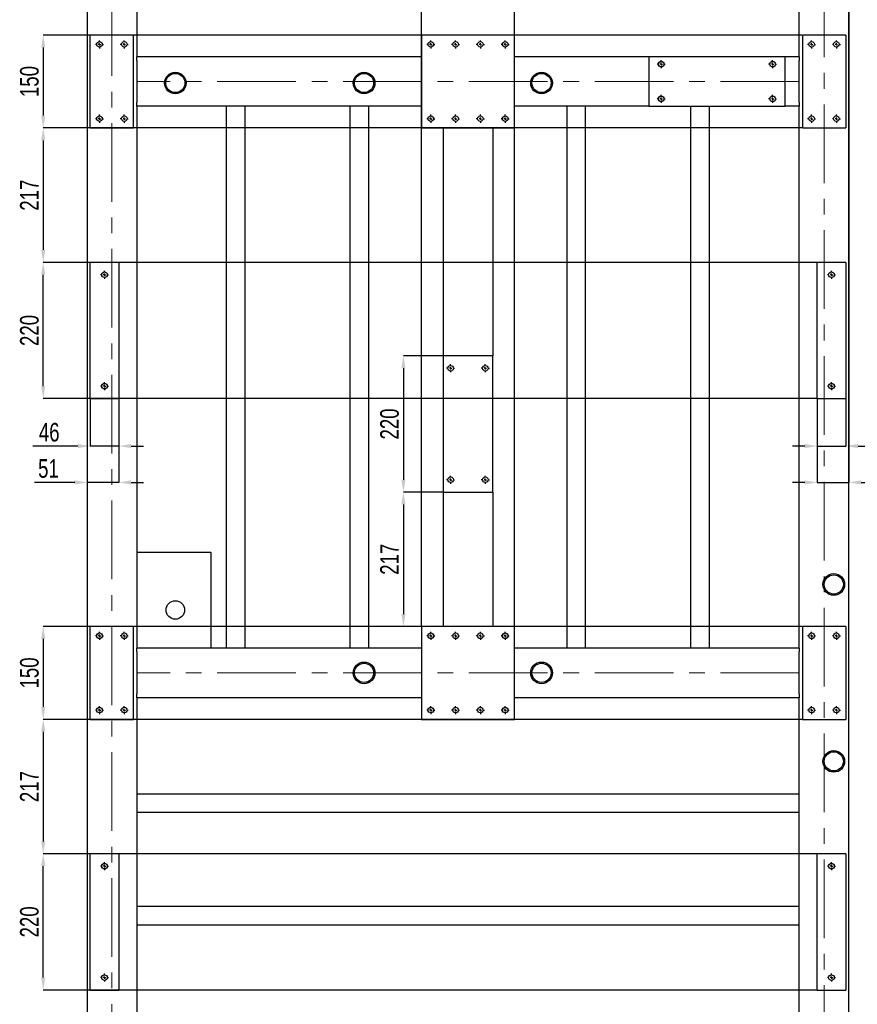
# Model space of a CAD drawing. Header units: millimetres. Extents: x 5 to 589, y 5 to 415.
# Tile 12 of 18: x 256 to 391, y 167 to 326. Entities that reach past the tile are written whole.
import ezdxf

# ---------------------------------------------------------------- set-up
doc = ezdxf.new("R2010")
doc.units = ezdxf.units.MM
doc.header["$PDSIZE"] = -1
doc.linetypes.add('CENTERX2', pattern=[20.32, 12.7, -2.54, 2.54, -2.54])
doc.layers.add('COTES', color=1, linetype='Continuous')
doc.layers.add('TRAIT-MIXTES', color=3, linetype='CENTERX2')
doc.layers.add('TRAIT-FORT', color=4, linetype='Continuous', lineweight=25)
doc.styles.add('SLDTEXTSTYLE0', font='TXT', dxfattribs={"width": 0.75})
doc.dimstyles.new('SLDDIMSTYLE2', dxfattribs={"dimtxt": 3, "dimasz": 2, "dimexe": 0, "dimexo": 0.0625, "dimgap": 0.75, "dimtad": 1, "dimdec": 0, "dimlfac": 10, "dimrnd": 1e-09, "dimzin": 12, "dimdsep": 46, "dimtxsty": 'SLDTEXTSTYLE0', "dimsah": 1, "dimcen": 0.09, "dimadec": 0, "dimazin": 3, "dimtfac": 1, "dimtdec": 0, "dimtofl": 0, "dimtmove": 0, "dimatfit": 3, "dimfxl": 1, "dimfrac": 2, "dimtolj": 1, "dimtzin": 12, "dimarcsym": 0})
doc.dimstyles.new('SLDDIMSTYLE3', dxfattribs={"dimtxt": 3, "dimasz": 2, "dimexe": 0, "dimexo": 0.0625, "dimgap": 0.75, "dimtad": 1, "dimdec": 0, "dimlfac": 10, "dimrnd": 1e-09, "dimzin": 12, "dimdsep": 46, "dimtxsty": 'SLDTEXTSTYLE0', "dimsah": 1, "dimcen": 0.09, "dimadec": 0, "dimazin": 3, "dimtfac": 1, "dimtdec": 0, "dimtmove": 0, "dimatfit": 0, "dimfxl": 1, "dimfrac": 2, "dimtolj": 1, "dimtzin": 12, "dimarcsym": 0})

# ---------------------------------------------------------------- blocks, each defined once
blk = doc.blocks.new('_D_86')
at = {"layer": 'COTES', "color": 0, "lineweight": -2, "transparency": 16777216}
for p, q in [((382, 323.59), (259.48, 323.59)), ((259.48, 321.59), (259.48, 310.59)), ((382, 308.59), (259.48, 308.59))]:
    blk.add_line(p, q, dxfattribs=at)
at = {"layer": 'COTES', "color": 0, "transparency": 16777216}
for points in [[(259.14, 321.59), (259.81, 321.59), (259.48, 323.59)], [(259.14, 310.59), (259.81, 310.59), (259.48, 308.59)]]:
    blk.add_solid(points, dxfattribs=at)
at = {"layer": 'Defpoints', "color": 0, "transparency": 16777216}
for p in [(382.07, 323.59), (259.48, 308.59), (382.07, 308.59)]:
    blk.add_point(p, dxfattribs=at)
at = {"layer": 'COTES', "color": 0, "transparency": 16777216, "insert": (255.73, 316.09), "char_height": 3, "attachment_point": 2, "rotation": 90, "style": 'SLDTEXTSTYLE0'}
blk.add_mtext('\\A1;150', dxfattribs=at)
blk = doc.blocks.new('_D_87')
at = {"layer": 'COTES', "color": 0, "lineweight": -2, "transparency": 16777216}
for p, q in [((384.4, 286.89), (259.48, 286.89)), ((259.48, 266.89), (259.48, 284.89)), ((384.4, 264.89), (259.48, 264.89))]:
    blk.add_line(p, q, dxfattribs=at)
at = {"layer": 'COTES', "color": 0, "transparency": 16777216}
for points in [[(259.14, 284.89), (259.81, 284.89), (259.48, 286.89)], [(259.14, 266.89), (259.81, 266.89), (259.48, 264.89)]]:
    blk.add_solid(points, dxfattribs=at)
at = {"layer": 'Defpoints', "color": 0, "transparency": 16777216}
for p in [(259.48, 286.89), (384.47, 286.89), (384.47, 264.89)]:
    blk.add_point(p, dxfattribs=at)
at = {"layer": 'COTES', "color": 0, "transparency": 16777216, "insert": (255.73, 275.89), "char_height": 3, "attachment_point": 2, "rotation": 90, "style": 'SLDTEXTSTYLE0'}
blk.add_mtext('\\A1;220', dxfattribs=at)
blk = doc.blocks.new('_D_88')
at = {"layer": 'COTES', "color": 0, "lineweight": -2, "transparency": 16777216}
for p, q in [((267, 308.59), (259.48, 308.59)), ((259.48, 306.59), (259.48, 288.89)), ((267, 286.89), (259.48, 286.89))]:
    blk.add_line(p, q, dxfattribs=at)
at = {"layer": 'COTES', "color": 0, "transparency": 16777216}
for points in [[(259.14, 306.59), (259.81, 306.59), (259.48, 308.59)], [(259.14, 288.89), (259.81, 288.89), (259.48, 286.89)]]:
    blk.add_solid(points, dxfattribs=at)
at = {"layer": 'Defpoints', "color": 0, "transparency": 16777216}
for p in [(267.07, 308.59), (259.48, 286.89), (267.07, 286.89)]:
    blk.add_point(p, dxfattribs=at)
at = {"layer": 'COTES', "color": 0, "transparency": 16777216, "insert": (255.73, 297.74), "char_height": 3, "attachment_point": 2, "rotation": 90, "style": 'SLDTEXTSTYLE0'}
blk.add_mtext('\\A1;217', dxfattribs=at)
blk = doc.blocks.new('_D_89')
at = {"layer": 'COTES', "color": 0, "lineweight": -2, "transparency": 16777216}
for p, q in [((382, 228.09), (259.48, 228.09)), ((259.48, 226.09), (259.48, 215.09)), ((382, 213.09), (259.48, 213.09))]:
    blk.add_line(p, q, dxfattribs=at)
at = {"layer": 'COTES', "color": 0, "transparency": 16777216}
for points in [[(259.14, 226.09), (259.81, 226.09), (259.48, 228.09)], [(259.14, 215.09), (259.81, 215.09), (259.48, 213.09)]]:
    blk.add_solid(points, dxfattribs=at)
at = {"layer": 'Defpoints', "color": 0, "transparency": 16777216}
for p in [(382.07, 228.09), (259.48, 213.09), (382.07, 213.09)]:
    blk.add_point(p, dxfattribs=at)
at = {"layer": 'COTES', "color": 0, "transparency": 16777216, "insert": (255.73, 220.59), "char_height": 3, "attachment_point": 2, "rotation": 90, "style": 'SLDTEXTSTYLE0'}
blk.add_mtext('\\A1;150', dxfattribs=at)
blk = doc.blocks.new('_D_90')
at = {"layer": 'COTES', "color": 0, "lineweight": -2, "transparency": 16777216}
for p, q in [((324, 249.79), (317.64, 249.79)), ((317.64, 247.79), (317.64, 230.09)), ((320.5, 228.09), (317.64, 228.09))]:
    blk.add_line(p, q, dxfattribs=at)
at = {"layer": 'COTES', "color": 0, "transparency": 16777216}
for points in [[(317.31, 247.79), (317.98, 247.79), (317.64, 249.79)], [(317.31, 230.09), (317.98, 230.09), (317.64, 228.09)]]:
    blk.add_solid(points, dxfattribs=at)
at = {"layer": 'Defpoints', "color": 0, "transparency": 16777216}
for p in [(324.07, 249.79), (317.64, 228.09), (320.57, 228.09)]:
    blk.add_point(p, dxfattribs=at)
at = {"layer": 'COTES', "color": 0, "transparency": 16777216, "insert": (313.89, 238.94), "char_height": 3, "attachment_point": 2, "rotation": 90, "style": 'SLDTEXTSTYLE0'}
blk.add_mtext('\\A1;217', dxfattribs=at)
blk = doc.blocks.new('_D_91')
at = {"layer": 'COTES', "color": 0, "lineweight": -2, "transparency": 16777216}
for p, q in [((324, 271.79), (317.64, 271.79)), ((317.64, 269.79), (317.64, 251.79)), ((324, 249.79), (317.64, 249.79))]:
    blk.add_line(p, q, dxfattribs=at)
at = {"layer": 'COTES', "color": 0, "transparency": 16777216}
for points in [[(317.31, 269.79), (317.98, 269.79), (317.64, 271.79)], [(317.31, 251.79), (317.98, 251.79), (317.64, 249.79)]]:
    blk.add_solid(points, dxfattribs=at)
at = {"layer": 'Defpoints', "color": 0, "transparency": 16777216}
for p in [(324.07, 271.79), (317.64, 249.79), (324.07, 249.79)]:
    blk.add_point(p, dxfattribs=at)
at = {"layer": 'COTES', "color": 0, "transparency": 16777216, "insert": (313.89, 260.79), "char_height": 3, "attachment_point": 2, "rotation": 90, "style": 'SLDTEXTSTYLE0'}
blk.add_mtext('\\A1;220', dxfattribs=at)
blk = doc.blocks.new('_D_92')
at = {"layer": 'COTES', "color": 0, "lineweight": -2, "transparency": 16777216}
for p, q in [((384.4, 191.39), (259.48, 191.39)), ((259.48, 171.39), (259.48, 189.39)), ((384.4, 169.39), (259.48, 169.39))]:
    blk.add_line(p, q, dxfattribs=at)
at = {"layer": 'COTES', "color": 0, "transparency": 16777216}
for points in [[(259.14, 189.39), (259.81, 189.39), (259.48, 191.39)], [(259.14, 171.39), (259.81, 171.39), (259.48, 169.39)]]:
    blk.add_solid(points, dxfattribs=at)
at = {"layer": 'Defpoints', "color": 0, "transparency": 16777216}
for p in [(259.48, 191.39), (384.47, 191.39), (384.47, 169.39)]:
    blk.add_point(p, dxfattribs=at)
at = {"layer": 'COTES', "color": 0, "transparency": 16777216, "insert": (255.73, 180.39), "char_height": 3, "attachment_point": 2, "rotation": 90, "style": 'SLDTEXTSTYLE0'}
blk.add_mtext('\\A1;220', dxfattribs=at)
blk = doc.blocks.new('_D_94')
at = {"layer": 'COTES', "color": 0, "lineweight": -2, "transparency": 16777216}
for p, q in [((267, 213.09), (259.48, 213.09)), ((259.48, 211.09), (259.48, 193.39)), ((267, 191.39), (259.48, 191.39))]:
    blk.add_line(p, q, dxfattribs=at)
at = {"layer": 'COTES', "color": 0, "transparency": 16777216}
for points in [[(259.14, 211.09), (259.81, 211.09), (259.48, 213.09)], [(259.14, 193.39), (259.81, 193.39), (259.48, 191.39)]]:
    blk.add_solid(points, dxfattribs=at)
at = {"layer": 'Defpoints', "color": 0, "transparency": 16777216}
for p in [(267.07, 213.09), (259.48, 191.39), (267.07, 191.39)]:
    blk.add_point(p, dxfattribs=at)
at = {"layer": 'COTES', "color": 0, "transparency": 16777216, "insert": (255.73, 202.24), "char_height": 3, "attachment_point": 2, "rotation": 90, "style": 'SLDTEXTSTYLE0'}
blk.add_mtext('\\A1;217', dxfattribs=at)
blk = doc.blocks.new('_D_99')
at = {"layer": 'COTES', "color": 0, "lineweight": -2, "transparency": 16777216}
for p, q in [((320.57, 228.16), (320.57, 373.08)), ((333.57, 373.08), (322.57, 373.08)), ((335.57, 228.16), (335.57, 373.08))]:
    blk.add_line(p, q, dxfattribs=at)
at = {"layer": 'COTES', "color": 0, "transparency": 16777216}
for points in [[(322.57, 373.41), (322.57, 372.75), (320.57, 373.08)], [(333.57, 373.41), (333.57, 372.75), (335.57, 373.08)]]:
    blk.add_solid(points, dxfattribs=at)
at = {"layer": 'Defpoints', "color": 0, "transparency": 16777216}
for p in [(320.57, 373.08), (320.57, 228.09), (335.57, 228.09)]:
    blk.add_point(p, dxfattribs=at)
at = {"layer": 'COTES', "color": 0, "transparency": 16777216, "insert": (328.07, 376.83), "char_height": 3, "attachment_point": 2, "style": 'SLDTEXTSTYLE0'}
blk.add_mtext('\\A1;=150=', dxfattribs=at)
blk = doc.blocks.new('_D_106')
at = {"layer": 'COTES', "color": 0, "lineweight": -2, "transparency": 16777216}
for p, q in [((267.07, 264.83), (267.07, 257.22)), ((271.67, 264.83), (271.67, 257.22)), ((265.07, 257.22), (257.82, 257.22)), ((271.67, 257.22), (267.07, 257.22)), ((273.67, 257.22), (275.67, 257.22))]:
    blk.add_line(p, q, dxfattribs=at)
at = {"layer": 'COTES', "color": 0, "transparency": 16777216}
for points in [[(265.07, 257.56), (265.07, 256.89), (267.07, 257.22)], [(273.67, 257.56), (273.67, 256.89), (271.67, 257.22)]]:
    blk.add_solid(points, dxfattribs=at)
at = {"layer": 'Defpoints', "color": 0, "transparency": 16777216}
for p in [(267.07, 264.89), (271.67, 264.89), (271.67, 257.22)]:
    blk.add_point(p, dxfattribs=at)
at = {"layer": 'COTES', "color": 0, "transparency": 16777216, "insert": (260.44, 260.97), "char_height": 3, "attachment_point": 2, "style": 'SLDTEXTSTYLE0'}
blk.add_mtext('\\A1;46', dxfattribs=at)
blk = doc.blocks.new('_D_107')
at = {"layer": 'COTES', "color": 0, "lineweight": -2, "transparency": 16777216}
for p, q in [((384.47, 264.83), (384.47, 257.22)), ((389.07, 264.83), (389.07, 257.22)), ((382.47, 257.22), (380.47, 257.22)), ((384.47, 257.22), (389.07, 257.22)), ((391.07, 257.22), (398.32, 257.22))]:
    blk.add_line(p, q, dxfattribs=at)
at = {"layer": 'COTES', "color": 0, "transparency": 16777216}
for points in [[(382.47, 257.56), (382.47, 256.89), (384.47, 257.22)], [(391.07, 257.56), (391.07, 256.89), (389.07, 257.22)]]:
    blk.add_solid(points, dxfattribs=at)
at = {"layer": 'Defpoints', "color": 0, "transparency": 16777216}
for p in [(384.47, 264.89), (389.07, 264.89), (389.07, 257.22)]:
    blk.add_point(p, dxfattribs=at)
at = {"layer": 'COTES', "color": 0, "transparency": 16777216, "insert": (395.69, 260.97), "char_height": 3, "attachment_point": 2, "style": 'SLDTEXTSTYLE0'}
blk.add_mtext('\\A1;46', dxfattribs=at)
blk = doc.blocks.new('_D_108')
at = {"layer": 'COTES', "color": 0, "lineweight": -2, "transparency": 16777216}
for p, q in [((389.57, 366.03), (389.57, 251.36)), ((384.47, 264.83), (384.47, 251.36)), ((382.47, 251.36), (380.47, 251.36)), ((384.47, 251.36), (389.57, 251.36)), ((391.57, 251.36), (398.07, 251.36))]:
    blk.add_line(p, q, dxfattribs=at)
at = {"layer": 'COTES', "color": 0, "transparency": 16777216}
for points in [[(382.47, 251.69), (382.47, 251.02), (384.47, 251.36)], [(391.57, 251.69), (391.57, 251.02), (389.57, 251.36)]]:
    blk.add_solid(points, dxfattribs=at)
at = {"layer": 'Defpoints', "color": 0, "transparency": 16777216}
for p in [(389.57, 366.09), (384.47, 264.89), (384.47, 251.36)]:
    blk.add_point(p, dxfattribs=at)
at = {"layer": 'COTES', "color": 0, "transparency": 16777216, "insert": (395.82, 255.11), "char_height": 3, "attachment_point": 2, "style": 'SLDTEXTSTYLE0'}
blk.add_mtext('\\A1;51', dxfattribs=at)
blk = doc.blocks.new('_D_109')
at = {"layer": 'COTES', "color": 0, "lineweight": -2, "transparency": 16777216}
for p, q in [((266.57, 366.03), (266.57, 251.36)), ((271.67, 264.83), (271.67, 251.36)), ((264.57, 251.36), (258.07, 251.36)), ((271.67, 251.36), (266.57, 251.36)), ((273.67, 251.36), (275.67, 251.36))]:
    blk.add_line(p, q, dxfattribs=at)
at = {"layer": 'COTES', "color": 0, "transparency": 16777216}
for points in [[(264.57, 251.69), (264.57, 251.02), (266.57, 251.36)], [(273.67, 251.69), (273.67, 251.02), (271.67, 251.36)]]:
    blk.add_solid(points, dxfattribs=at)
at = {"layer": 'Defpoints', "color": 0, "transparency": 16777216}
for p in [(266.57, 366.09), (271.67, 264.89), (266.57, 251.36)]:
    blk.add_point(p, dxfattribs=at)
at = {"layer": 'COTES', "color": 0, "transparency": 16777216, "insert": (260.32, 255.11), "char_height": 3, "attachment_point": 2, "style": 'SLDTEXTSTYLE0'}
blk.add_mtext('\\A1;51', dxfattribs=at)
blk = doc.blocks.new('SW_CENTERMARKSYMBOL_48')
at = {"layer": 'TRAIT-MIXTES', "color": 0}
for p, q in [((-0.4, 0), (-0.65, 0)), ((0, 0), (-0.2, 0)), ((0, 0.4), (0, 0.65)), ((0, 0), (0, 0.2)), ((0, 0), (0, -0.2)), ((0, 0), (0.2, 0)), ((0.4, 0), (0.65, 0)), ((0, -0.4), (0, -0.65))]:
    blk.add_line(p, q, dxfattribs=at)
blk = doc.blocks.new('SW_CENTERMARKSYMBOL_49')
at = {"layer": 'TRAIT-MIXTES', "color": 0}
for p, q in [((-0.4, 0), (-0.65, 0)), ((0, 0), (-0.2, 0)), ((0, 0.4), (0, 0.65)), ((0, 0), (0, 0.2)), ((0, 0), (0, -0.2)), ((0, 0), (0.2, 0)), ((0.4, 0), (0.65, 0)), ((0, -0.4), (0, -0.65))]:
    blk.add_line(p, q, dxfattribs=at)
blk = doc.blocks.new('SW_CENTERMARKSYMBOL_50')
at = {"layer": 'TRAIT-MIXTES', "color": 0}
for p, q in [((-0.4, 0), (-0.65, 0)), ((0, 0), (-0.2, 0)), ((0, 0.4), (0, 0.65)), ((0, 0), (0, 0.2)), ((0, 0), (0, -0.2)), ((0, 0), (0.2, 0)), ((0.4, 0), (0.65, 0)), ((0, -0.4), (0, -0.65))]:
    blk.add_line(p, q, dxfattribs=at)
blk = doc.blocks.new('SW_CENTERMARKSYMBOL_51')
at = {"layer": 'TRAIT-MIXTES', "color": 0}
for p, q in [((-0.4, 0), (-0.65, 0)), ((0, 0), (-0.2, 0)), ((0, 0.4), (0, 0.65)), ((0, 0), (0, 0.2)), ((0, 0), (0, -0.2)), ((0, 0), (0.2, 0)), ((0.4, 0), (0.65, 0)), ((0, -0.4), (0, -0.65))]:
    blk.add_line(p, q, dxfattribs=at)
blk = doc.blocks.new('SW_CENTERMARKSYMBOL_52')
at = {"layer": 'TRAIT-MIXTES', "color": 0}
for p, q in [((-0.4, 0), (-0.65, 0)), ((0, 0), (-0.2, 0)), ((0, 0.4), (0, 0.65)), ((0, 0), (0, 0.2)), ((0, 0), (0, -0.2)), ((0, 0), (0.2, 0)), ((0.4, 0), (0.65, 0)), ((0, -0.4), (0, -0.65))]:
    blk.add_line(p, q, dxfattribs=at)
blk = doc.blocks.new('SW_CENTERMARKSYMBOL_53')
at = {"layer": 'TRAIT-MIXTES', "color": 0}
for p, q in [((-0.4, 0), (-0.65, 0)), ((0, 0), (-0.2, 0)), ((0, 0.4), (0, 0.65)), ((0, 0), (0, 0.2)), ((0, 0), (0, -0.2)), ((0, 0), (0.2, 0)), ((0.4, 0), (0.65, 0)), ((0, -0.4), (0, -0.65))]:
    blk.add_line(p, q, dxfattribs=at)
blk = doc.blocks.new('SW_CENTERMARKSYMBOL_54')
at = {"layer": 'TRAIT-MIXTES', "color": 0}
for p, q in [((-0.4, 0), (-0.65, 0)), ((0, 0), (-0.2, 0)), ((0, 0.4), (0, 0.65)), ((0, 0), (0, 0.2)), ((0, 0), (0, -0.2)), ((0, 0), (0.2, 0)), ((0.4, 0), (0.65, 0)), ((0, -0.4), (0, -0.65))]:
    blk.add_line(p, q, dxfattribs=at)
blk = doc.blocks.new('SW_CENTERMARKSYMBOL_55')
at = {"layer": 'TRAIT-MIXTES', "color": 0}
for p, q in [((-0.4, 0), (-0.65, 0)), ((0, 0), (-0.2, 0)), ((0, 0.4), (0, 0.65)), ((0, 0), (0, 0.2)), ((0, 0), (0, -0.2)), ((0, 0), (0.2, 0)), ((0.4, 0), (0.65, 0)), ((0, -0.4), (0, -0.65))]:
    blk.add_line(p, q, dxfattribs=at)
blk = doc.blocks.new('SW_CENTERMARKSYMBOL_68')
at = {"layer": 'TRAIT-MIXTES', "color": 0}
for p, q in [((-0.4, 0), (-0.65, 0)), ((0, 0), (-0.2, 0)), ((0, 0.4), (0, 0.65)), ((0, 0), (0, 0.2)), ((0, 0), (0, -0.2)), ((0, 0), (0.2, 0)), ((0.4, 0), (0.65, 0)), ((0, -0.4), (0, -0.65))]:
    blk.add_line(p, q, dxfattribs=at)
blk = doc.blocks.new('SW_CENTERMARKSYMBOL_69')
at = {"layer": 'TRAIT-MIXTES', "color": 0}
for p, q in [((-0.4, 0), (-0.65, 0)), ((0, 0), (-0.2, 0)), ((0, 0.4), (0, 0.65)), ((0, 0), (0, 0.2)), ((0, 0), (0, -0.2)), ((0, 0), (0.2, 0)), ((0.4, 0), (0.65, 0)), ((0, -0.4), (0, -0.65))]:
    blk.add_line(p, q, dxfattribs=at)
blk = doc.blocks.new('SW_CENTERMARKSYMBOL_70')
at = {"layer": 'TRAIT-MIXTES', "color": 0}
for p, q in [((-0.4, 0), (-0.65, 0)), ((0, 0), (-0.2, 0)), ((0, 0.4), (0, 0.65)), ((0, 0), (0, 0.2)), ((0, 0), (0, -0.2)), ((0, 0), (0.2, 0)), ((0.4, 0), (0.65, 0)), ((0, -0.4), (0, -0.65))]:
    blk.add_line(p, q, dxfattribs=at)
blk = doc.blocks.new('SW_CENTERMARKSYMBOL_71')
at = {"layer": 'TRAIT-MIXTES', "color": 0}
for p, q in [((-0.4, 0), (-0.65, 0)), ((0, 0), (-0.2, 0)), ((0, 0.4), (0, 0.65)), ((0, 0), (0, 0.2)), ((0, 0), (0, -0.2)), ((0, 0), (0.2, 0)), ((0.4, 0), (0.65, 0)), ((0, -0.4), (0, -0.65))]:
    blk.add_line(p, q, dxfattribs=at)
blk = doc.blocks.new('SW_CENTERMARKSYMBOL_72')
at = {"layer": 'TRAIT-MIXTES', "color": 0}
for p, q in [((-0.4, 0), (-0.65, 0)), ((0, 0), (-0.2, 0)), ((0, 0.4), (0, 0.65)), ((0, 0), (0, 0.2)), ((0, 0), (0, -0.2)), ((0, 0), (0.2, 0)), ((0.4, 0), (0.65, 0)), ((0, -0.4), (0, -0.65))]:
    blk.add_line(p, q, dxfattribs=at)
blk = doc.blocks.new('SW_CENTERMARKSYMBOL_73')
at = {"layer": 'TRAIT-MIXTES', "color": 0}
for p, q in [((-0.4, 0), (-0.65, 0)), ((0, 0), (-0.2, 0)), ((0, 0.4), (0, 0.65)), ((0, 0), (0, 0.2)), ((0, 0), (0, -0.2)), ((0, 0), (0.2, 0)), ((0.4, 0), (0.65, 0)), ((0, -0.4), (0, -0.65))]:
    blk.add_line(p, q, dxfattribs=at)
blk = doc.blocks.new('SW_CENTERMARKSYMBOL_74')
at = {"layer": 'TRAIT-MIXTES', "color": 0}
for p, q in [((-0.4, 0), (-0.65, 0)), ((0, 0), (-0.2, 0)), ((0, 0.4), (0, 0.65)), ((0, 0), (0, 0.2)), ((0, 0), (0, -0.2)), ((0, 0), (0.2, 0)), ((0.4, 0), (0.65, 0)), ((0, -0.4), (0, -0.65))]:
    blk.add_line(p, q, dxfattribs=at)
blk = doc.blocks.new('SW_CENTERMARKSYMBOL_75')
at = {"layer": 'TRAIT-MIXTES', "color": 0}
for p, q in [((-0.4, 0), (-0.65, 0)), ((0, 0), (-0.2, 0)), ((0, 0.4), (0, 0.65)), ((0, 0), (0, 0.2)), ((0, 0), (0, -0.2)), ((0, 0), (0.2, 0)), ((0.4, 0), (0.65, 0)), ((0, -0.4), (0, -0.65))]:
    blk.add_line(p, q, dxfattribs=at)
blk = doc.blocks.new('SW_CENTERMARKSYMBOL_76')
at = {"layer": 'TRAIT-MIXTES', "color": 0}
for p, q in [((-0.4, 0), (-0.65, 0)), ((0, 0), (-0.2, 0)), ((0, 0.4), (0, 0.65)), ((0, 0), (0, 0.2)), ((0, 0), (0, -0.2)), ((0, 0), (0.2, 0)), ((0.4, 0), (0.65, 0)), ((0, -0.4), (0, -0.65))]:
    blk.add_line(p, q, dxfattribs=at)
blk = doc.blocks.new('SW_CENTERMARKSYMBOL_77')
at = {"layer": 'TRAIT-MIXTES', "color": 0}
for p, q in [((-0.4, 0), (-0.65, 0)), ((0, 0), (-0.2, 0)), ((0, 0.4), (0, 0.65)), ((0, 0), (0, 0.2)), ((0, 0), (0, -0.2)), ((0, 0), (0.2, 0)), ((0.4, 0), (0.65, 0)), ((0, -0.4), (0, -0.65))]:
    blk.add_line(p, q, dxfattribs=at)
blk = doc.blocks.new('SW_CENTERMARKSYMBOL_78')
at = {"layer": 'TRAIT-MIXTES', "color": 0}
for p, q in [((-0.4, 0), (-0.65, 0)), ((0, 0), (-0.2, 0)), ((0, 0.4), (0, 0.65)), ((0, 0), (0, 0.2)), ((0, 0), (0, -0.2)), ((0, 0), (0.2, 0)), ((0.4, 0), (0.65, 0)), ((0, -0.4), (0, -0.65))]:
    blk.add_line(p, q, dxfattribs=at)
blk = doc.blocks.new('SW_CENTERMARKSYMBOL_79')
at = {"layer": 'TRAIT-MIXTES', "color": 0}
for p, q in [((-0.4, 0), (-0.65, 0)), ((0, 0), (-0.2, 0)), ((0, 0.4), (0, 0.65)), ((0, 0), (0, 0.2)), ((0, 0), (0, -0.2)), ((0, 0), (0.2, 0)), ((0.4, 0), (0.65, 0)), ((0, -0.4), (0, -0.65))]:
    blk.add_line(p, q, dxfattribs=at)
blk = doc.blocks.new('SW_CENTERMARKSYMBOL_80')
at = {"layer": 'TRAIT-MIXTES', "color": 0}
for p, q in [((-0.4, 0), (-0.65, 0)), ((0, 0), (-0.2, 0)), ((0, 0.4), (0, 0.65)), ((0, 0), (0, 0.2)), ((0, 0), (0, -0.2)), ((0, 0), (0.2, 0)), ((0.4, 0), (0.65, 0)), ((0, -0.4), (0, -0.65))]:
    blk.add_line(p, q, dxfattribs=at)
blk = doc.blocks.new('SW_CENTERMARKSYMBOL_81')
at = {"layer": 'TRAIT-MIXTES', "color": 0}
for p, q in [((-0.4, 0), (-0.65, 0)), ((0, 0), (-0.2, 0)), ((0, 0.4), (0, 0.65)), ((0, 0), (0, 0.2)), ((0, 0), (0, -0.2)), ((0, 0), (0.2, 0)), ((0.4, 0), (0.65, 0)), ((0, -0.4), (0, -0.65))]:
    blk.add_line(p, q, dxfattribs=at)
blk = doc.blocks.new('SW_CENTERMARKSYMBOL_84')
at = {"layer": 'TRAIT-MIXTES', "color": 0}
for p, q in [((-0.4, 0), (-0.65, 0)), ((0, 0), (-0.2, 0)), ((0, 0.4), (0, 0.65)), ((0, 0), (0, 0.2)), ((0, 0), (0, -0.2)), ((0, 0), (0.2, 0)), ((0.4, 0), (0.65, 0)), ((0, -0.4), (0, -0.65))]:
    blk.add_line(p, q, dxfattribs=at)
blk = doc.blocks.new('SW_CENTERMARKSYMBOL_85')
at = {"layer": 'TRAIT-MIXTES', "color": 0}
for p, q in [((-0.4, 0), (-0.65, 0)), ((0, 0), (-0.2, 0)), ((0, 0.4), (0, 0.65)), ((0, 0), (0, 0.2)), ((0, 0), (0, -0.2)), ((0, 0), (0.2, 0)), ((0.4, 0), (0.65, 0)), ((0, -0.4), (0, -0.65))]:
    blk.add_line(p, q, dxfattribs=at)
blk = doc.blocks.new('SW_CENTERMARKSYMBOL_90')
at = {"layer": 'TRAIT-MIXTES', "color": 0}
for p, q in [((-0.4, 0), (-0.65, 0)), ((0, 0), (-0.2, 0)), ((0, 0.4), (0, 0.65)), ((0, 0), (0, 0.2)), ((0, 0), (0, -0.2)), ((0, 0), (0.2, 0)), ((0.4, 0), (0.65, 0)), ((0, -0.4), (0, -0.65))]:
    blk.add_line(p, q, dxfattribs=at)
blk = doc.blocks.new('SW_CENTERMARKSYMBOL_91')
at = {"layer": 'TRAIT-MIXTES', "color": 0}
for p, q in [((-0.4, 0), (-0.65, 0)), ((0, 0), (-0.2, 0)), ((0, 0.4), (0, 0.65)), ((0, 0), (0, 0.2)), ((0, 0), (0, -0.2)), ((0, 0), (0.2, 0)), ((0.4, 0), (0.65, 0)), ((0, -0.4), (0, -0.65))]:
    blk.add_line(p, q, dxfattribs=at)
blk = doc.blocks.new('SW_CENTERMARKSYMBOL_92')
at = {"layer": 'TRAIT-MIXTES', "color": 0}
for p, q in [((-0.4, 0), (-0.65, 0)), ((0, 0), (-0.2, 0)), ((0, 0.4), (0, 0.65)), ((0, 0), (0, 0.2)), ((0, 0), (0, -0.2)), ((0, 0), (0.2, 0)), ((0.4, 0), (0.65, 0)), ((0, -0.4), (0, -0.65))]:
    blk.add_line(p, q, dxfattribs=at)
blk = doc.blocks.new('SW_CENTERMARKSYMBOL_93')
at = {"layer": 'TRAIT-MIXTES', "color": 0}
for p, q in [((-0.4, 0), (-0.65, 0)), ((0, 0), (-0.2, 0)), ((0, 0.4), (0, 0.65)), ((0, 0), (0, 0.2)), ((0, 0), (0, -0.2)), ((0, 0), (0.2, 0)), ((0.4, 0), (0.65, 0)), ((0, -0.4), (0, -0.65))]:
    blk.add_line(p, q, dxfattribs=at)
blk = doc.blocks.new('SW_CENTERMARKSYMBOL_94')
at = {"layer": 'TRAIT-MIXTES', "color": 0}
for p, q in [((-0.4, 0), (-0.65, 0)), ((0, 0), (-0.2, 0)), ((0, 0.4), (0, 0.65)), ((0, 0), (0, 0.2)), ((0, 0), (0, -0.2)), ((0, 0), (0.2, 0)), ((0.4, 0), (0.65, 0)), ((0, -0.4), (0, -0.65))]:
    blk.add_line(p, q, dxfattribs=at)
blk = doc.blocks.new('SW_CENTERMARKSYMBOL_95')
at = {"layer": 'TRAIT-MIXTES', "color": 0}
for p, q in [((-0.4, 0), (-0.65, 0)), ((0, 0), (-0.2, 0)), ((0, 0.4), (0, 0.65)), ((0, 0), (0, 0.2)), ((0, 0), (0, -0.2)), ((0, 0), (0.2, 0)), ((0.4, 0), (0.65, 0)), ((0, -0.4), (0, -0.65))]:
    blk.add_line(p, q, dxfattribs=at)
blk = doc.blocks.new('SW_CENTERMARKSYMBOL_96')
at = {"layer": 'TRAIT-MIXTES', "color": 0}
for p, q in [((-0.4, 0), (-0.65, 0)), ((0, 0), (-0.2, 0)), ((0, 0.4), (0, 0.65)), ((0, 0), (0, 0.2)), ((0, 0), (0, -0.2)), ((0, 0), (0.2, 0)), ((0.4, 0), (0.65, 0)), ((0, -0.4), (0, -0.65))]:
    blk.add_line(p, q, dxfattribs=at)
blk = doc.blocks.new('SW_CENTERMARKSYMBOL_97')
at = {"layer": 'TRAIT-MIXTES', "color": 0}
for p, q in [((-0.4, 0), (-0.65, 0)), ((0, 0), (-0.2, 0)), ((0, 0.4), (0, 0.65)), ((0, 0), (0, 0.2)), ((0, 0), (0, -0.2)), ((0, 0), (0.2, 0)), ((0.4, 0), (0.65, 0)), ((0, -0.4), (0, -0.65))]:
    blk.add_line(p, q, dxfattribs=at)
blk = doc.blocks.new('SW_CENTERMARKSYMBOL_98')
at = {"layer": 'TRAIT-MIXTES', "color": 0}
for p, q in [((-0.4, 0), (-0.65, 0)), ((0, 0), (-0.2, 0)), ((0, 0.4), (0, 0.65)), ((0, 0), (0, 0.2)), ((0, 0), (0, -0.2)), ((0, 0), (0.2, 0)), ((0.4, 0), (0.65, 0)), ((0, -0.4), (0, -0.65))]:
    blk.add_line(p, q, dxfattribs=at)
blk = doc.blocks.new('SW_CENTERMARKSYMBOL_99')
at = {"layer": 'TRAIT-MIXTES', "color": 0}
for p, q in [((-0.4, 0), (-0.65, 0)), ((0, 0), (-0.2, 0)), ((0, 0.4), (0, 0.65)), ((0, 0), (0, 0.2)), ((0, 0), (0, -0.2)), ((0, 0), (0.2, 0)), ((0.4, 0), (0.65, 0)), ((0, -0.4), (0, -0.65))]:
    blk.add_line(p, q, dxfattribs=at)
blk = doc.blocks.new('SW_CENTERMARKSYMBOL_100')
at = {"layer": 'TRAIT-MIXTES', "color": 0}
for p, q in [((-0.4, 0), (-0.65, 0)), ((0, 0), (-0.2, 0)), ((0, 0.4), (0, 0.65)), ((0, 0), (0, 0.2)), ((0, 0), (0, -0.2)), ((0, 0), (0.2, 0)), ((0.4, 0), (0.65, 0)), ((0, -0.4), (0, -0.65))]:
    blk.add_line(p, q, dxfattribs=at)
blk = doc.blocks.new('SW_CENTERMARKSYMBOL_101')
at = {"layer": 'TRAIT-MIXTES', "color": 0}
for p, q in [((-0.4, 0), (-0.65, 0)), ((0, 0), (-0.2, 0)), ((0, 0.4), (0, 0.65)), ((0, 0), (0, 0.2)), ((0, 0), (0, -0.2)), ((0, 0), (0.2, 0)), ((0.4, 0), (0.65, 0)), ((0, -0.4), (0, -0.65))]:
    blk.add_line(p, q, dxfattribs=at)
blk = doc.blocks.new('SW_CENTERMARKSYMBOL_102')
at = {"layer": 'TRAIT-MIXTES', "color": 0}
for p, q in [((-0.4, 0), (-0.65, 0)), ((0, 0), (-0.2, 0)), ((0, 0.4), (0, 0.65)), ((0, 0), (0, 0.2)), ((0, 0), (0, -0.2)), ((0, 0), (0.2, 0)), ((0.4, 0), (0.65, 0)), ((0, -0.4), (0, -0.65))]:
    blk.add_line(p, q, dxfattribs=at)
blk = doc.blocks.new('SW_CENTERMARKSYMBOL_103')
at = {"layer": 'TRAIT-MIXTES', "color": 0}
for p, q in [((-0.4, 0), (-0.65, 0)), ((0, 0), (-0.2, 0)), ((0, 0.4), (0, 0.65)), ((0, 0), (0, 0.2)), ((0, 0), (0, -0.2)), ((0, 0), (0.2, 0)), ((0.4, 0), (0.65, 0)), ((0, -0.4), (0, -0.65))]:
    blk.add_line(p, q, dxfattribs=at)
blk = doc.blocks.new('SW_CENTERMARKSYMBOL_104')
at = {"layer": 'TRAIT-MIXTES', "color": 0}
for p, q in [((-0.4, 0), (-0.65, 0)), ((0, 0), (-0.2, 0)), ((0, 0.4), (0, 0.65)), ((0, 0), (0, 0.2)), ((0, 0), (0, -0.2)), ((0, 0), (0.2, 0)), ((0.4, 0), (0.65, 0)), ((0, -0.4), (0, -0.65))]:
    blk.add_line(p, q, dxfattribs=at)
blk = doc.blocks.new('SW_CENTERMARKSYMBOL_105')
at = {"layer": 'TRAIT-MIXTES', "color": 0}
for p, q in [((-0.4, 0), (-0.65, 0)), ((0, 0), (-0.2, 0)), ((0, 0.4), (0, 0.65)), ((0, 0), (0, 0.2)), ((0, 0), (0, -0.2)), ((0, 0), (0.2, 0)), ((0.4, 0), (0.65, 0)), ((0, -0.4), (0, -0.65))]:
    blk.add_line(p, q, dxfattribs=at)
blk = doc.blocks.new('SW_CENTERMARKSYMBOL_106')
at = {"layer": 'TRAIT-MIXTES', "color": 0}
for p, q in [((-0.4, 0), (-0.65, 0)), ((0, 0), (-0.2, 0)), ((0, 0.4), (0, 0.65)), ((0, 0), (0, 0.2)), ((0, 0), (0, -0.2)), ((0, 0), (0.2, 0)), ((0.4, 0), (0.65, 0)), ((0, -0.4), (0, -0.65))]:
    blk.add_line(p, q, dxfattribs=at)
blk = doc.blocks.new('SW_CENTERMARKSYMBOL_107')
at = {"layer": 'TRAIT-MIXTES', "color": 0}
for p, q in [((-0.4, 0), (-0.65, 0)), ((0, 0), (-0.2, 0)), ((0, 0.4), (0, 0.65)), ((0, 0), (0, 0.2)), ((0, 0), (0, -0.2)), ((0, 0), (0.2, 0)), ((0.4, 0), (0.65, 0)), ((0, -0.4), (0, -0.65))]:
    blk.add_line(p, q, dxfattribs=at)
blk = doc.blocks.new('SW_CENTERMARKSYMBOL_108')
at = {"layer": 'TRAIT-MIXTES', "color": 0}
for p, q in [((-0.4, 0), (-0.65, 0)), ((0, 0), (-0.2, 0)), ((0, 0.4), (0, 0.65)), ((0, 0), (0, 0.2)), ((0, 0), (0, -0.2)), ((0, 0), (0.2, 0)), ((0.4, 0), (0.65, 0)), ((0, -0.4), (0, -0.65))]:
    blk.add_line(p, q, dxfattribs=at)
blk = doc.blocks.new('SW_CENTERMARKSYMBOL_109')
at = {"layer": 'TRAIT-MIXTES', "color": 0}
for p, q in [((-0.4, 0), (-0.65, 0)), ((0, 0), (-0.2, 0)), ((0, 0.4), (0, 0.65)), ((0, 0), (0, 0.2)), ((0, 0), (0, -0.2)), ((0, 0), (0.2, 0)), ((0.4, 0), (0.65, 0)), ((0, -0.4), (0, -0.65))]:
    blk.add_line(p, q, dxfattribs=at)
blk = doc.blocks.new('SW_CENTERMARKSYMBOL_110')
at = {"layer": 'TRAIT-MIXTES', "color": 0}
for p, q in [((-0.4, 0), (-0.65, 0)), ((0, 0), (-0.2, 0)), ((0, 0.4), (0, 0.65)), ((0, 0), (0, 0.2)), ((0, 0), (0, -0.2)), ((0, 0), (0.2, 0)), ((0.4, 0), (0.65, 0)), ((0, -0.4), (0, -0.65))]:
    blk.add_line(p, q, dxfattribs=at)
blk = doc.blocks.new('SW_CENTERMARKSYMBOL_111')
at = {"layer": 'TRAIT-MIXTES', "color": 0}
for p, q in [((-0.4, 0), (-0.65, 0)), ((0, 0), (-0.2, 0)), ((0, 0.4), (0, 0.65)), ((0, 0), (0, 0.2)), ((0, 0), (0, -0.2)), ((0, 0), (0.2, 0)), ((0.4, 0), (0.65, 0)), ((0, -0.4), (0, -0.65))]:
    blk.add_line(p, q, dxfattribs=at)
blk = doc.blocks.new('SW_CENTERMARKSYMBOL_112')
at = {"layer": 'TRAIT-MIXTES', "color": 0}
for p, q in [((-0.4, 0), (-0.65, 0)), ((0, 0), (-0.2, 0)), ((0, 0.4), (0, 0.65)), ((0, 0), (0, 0.2)), ((0, 0), (0, -0.2)), ((0, 0), (0.2, 0)), ((0.4, 0), (0.65, 0)), ((0, -0.4), (0, -0.65))]:
    blk.add_line(p, q, dxfattribs=at)
blk = doc.blocks.new('SW_CENTERMARKSYMBOL_113')
at = {"layer": 'TRAIT-MIXTES', "color": 0}
for p, q in [((-0.4, 0), (-0.65, 0)), ((0, 0), (-0.2, 0)), ((0, 0.4), (0, 0.65)), ((0, 0), (0, 0.2)), ((0, 0), (0, -0.2)), ((0, 0), (0.2, 0)), ((0.4, 0), (0.65, 0)), ((0, -0.4), (0, -0.65))]:
    blk.add_line(p, q, dxfattribs=at)

msp = doc.modelspace()

# ---------------------------------------------------------------- linework, layer by layer
at = {"layer": 'TRAIT-FORT', "lineweight": 25}
for p, q in [((266.57, 366.09), (266.57, 79.09)), ((389.57, 79.09), (389.57, 366.09)), ((274.57, 358.09), (274.57, 320.09)), ((381.57, 320.09), (381.57, 358.09)), ((274.07, 323.59), (267.07, 323.59)), ((267.07, 308.59), (267.07, 323.59)), ((274.07, 308.59), (274.07, 323.59)), ((320.57, 323.59), (320.57, 308.59)), ((335.57, 323.59), (320.57, 323.59)), ((335.57, 308.59), (335.57, 323.59)), ((382.07, 323.59), (382.07, 308.59)), ((389.07, 323.59), (382.07, 323.59)), ((389.07, 323.59), (389.07, 308.59)), ((320.57, 320.09), (274.57, 320.09)), ((274.57, 319.49), (274.57, 320.09)), ((357.27, 320.09), (335.57, 320.09)), ((379.27, 320.09), (357.27, 320.09)), ((357.27, 320.09), (357.27, 312.09)), ((379.27, 312.09), (379.27, 320.09)), ((381.57, 320.09), (379.27, 320.09)), ((381.57, 320.09), (381.57, 319.49)), ((274.57, 319.49), (274.57, 312.69)), ((381.57, 312.69), (381.57, 319.49)), ((274.57, 312.09), (274.57, 312.69)), ((320.57, 312.09), (274.57, 312.09)), ((274.57, 312.09), (274.57, 224.59)), ((289.07, 224.59), (289.07, 312.09)), ((292.07, 224.59), (292.07, 312.09)), ((309.07, 224.59), (309.07, 312.09)), ((312.07, 224.59), (312.07, 312.09)), ((357.27, 312.09), (335.57, 312.09)), ((344.07, 224.59), (344.07, 312.09)), ((347.07, 224.59), (347.07, 312.09)), ((357.27, 312.09), (379.27, 312.09)), ((364.07, 224.59), (364.07, 312.09)), ((367.07, 224.59), (367.07, 312.09)), ((381.57, 312.09), (379.27, 312.09)), ((381.57, 312.69), (381.57, 312.09)), ((381.57, 224.59), (381.57, 312.09)), ((267.07, 308.59), (274.07, 308.59)), ((320.57, 308.59), (335.57, 308.59)), ((324.07, 308.59), (324.07, 271.79)), ((332.07, 308.59), (332.07, 271.79)), ((382.07, 308.59), (389.07, 308.59)), ((271.67, 286.89), (267.07, 286.89)), ((267.07, 264.89), (267.07, 286.89)), ((271.67, 286.89), (271.67, 264.89)), ((384.47, 264.89), (384.47, 286.89)), ((389.07, 286.89), (384.47, 286.89)), ((389.07, 286.89), (389.07, 264.89)), ((324.07, 271.79), (324.07, 249.79)), ((332.07, 271.79), (324.07, 271.79)), ((332.07, 249.79), (332.07, 271.79)), ((267.07, 264.89), (271.67, 264.89)), ((384.47, 264.89), (389.07, 264.89)), ((324.07, 249.79), (324.07, 228.09)), ((324.07, 249.79), (332.07, 249.79)), ((332.07, 249.79), (332.07, 228.09)), ((274.57, 240.09), (286.57, 240.09)), ((286.57, 240.09), (286.57, 224.59)), ((274.07, 228.09), (267.07, 228.09)), ((267.07, 213.09), (267.07, 228.09)), ((274.07, 213.09), (274.07, 228.09)), ((335.57, 228.09), (320.57, 228.09)), ((320.57, 228.09), (320.57, 213.09)), ((335.57, 213.09), (335.57, 228.09)), ((382.07, 228.09), (382.07, 213.09)), ((389.07, 228.09), (382.07, 228.09)), ((389.07, 228.09), (389.07, 213.09)), ((320.57, 224.59), (274.57, 224.59)), ((274.57, 223.99), (274.57, 224.59)), ((381.57, 224.59), (335.57, 224.59)), ((381.57, 224.59), (381.57, 223.99)), ((274.57, 223.99), (274.57, 217.19)), ((381.57, 217.19), (381.57, 223.99)), ((274.57, 216.59), (274.57, 217.19)), ((320.57, 216.59), (274.57, 216.59)), ((274.57, 216.59), (274.57, 87.09)), ((381.57, 216.59), (335.57, 216.59)), ((381.57, 217.19), (381.57, 216.59)), ((381.57, 87.09), (381.57, 216.59)), ((267.07, 213.09), (274.07, 213.09)), ((320.57, 213.09), (335.57, 213.09)), ((382.07, 213.09), (389.07, 213.09)), ((274.57, 201.09), (381.57, 201.09)), ((274.57, 198.09), (381.57, 198.09)), ((271.67, 191.39), (267.07, 191.39)), ((267.07, 169.39), (267.07, 191.39)), ((271.67, 191.39), (271.67, 169.39)), ((384.47, 169.39), (384.47, 191.39)), ((389.07, 191.39), (384.47, 191.39)), ((389.07, 191.39), (389.07, 169.39)), ((274.57, 182.93), (381.57, 182.93)), ((274.57, 179.93), (381.57, 179.93)), ((267.07, 169.39), (271.67, 169.39)), ((384.47, 169.39), (389.07, 169.39))]:
    msp.add_line(p, q, dxfattribs=at)
for centre, radius in [((268.57, 322.09), 0.45), ((272.57, 322.09), 0.45), ((322.07, 322.09), 0.45), ((326.07, 322.09), 0.45), ((330.07, 322.09), 0.45), ((334.07, 322.09), 0.45), ((383.57, 322.09), 0.45), ((387.57, 322.09), 0.45), ((359.27, 318.89), 0.45), ((377.27, 318.89), 0.45), ((280.81, 315.85), 1.75), ((280.81, 315.85), 1.55), ((311.29, 315.85), 1.75), ((311.29, 315.85), 1.55), ((339.95, 315.85), 1.75), ((339.95, 315.85), 1.55), ((359.27, 313.29), 0.45), ((377.27, 313.29), 0.45), ((268.57, 310.09), 0.45), ((272.57, 310.09), 0.45), ((322.07, 310.09), 0.45), ((326.07, 310.09), 0.45), ((330.07, 310.09), 0.45), ((334.07, 310.09), 0.45), ((383.57, 310.09), 0.45), ((387.57, 310.09), 0.45), ((269.37, 284.89), 0.45), ((386.77, 284.89), 0.45), ((325.27, 269.79), 0.45), ((330.87, 269.79), 0.45), ((269.37, 266.89), 0.45), ((386.77, 266.89), 0.45), ((325.27, 251.79), 0.45), ((330.87, 251.79), 0.45), ((387.15, 234.88), 1.75), ((387.15, 234.88), 1.55), ((280.81, 230.76), 1.5), ((268.57, 226.59), 0.45), ((272.57, 226.59), 0.45), ((322.07, 226.59), 0.45), ((326.07, 226.59), 0.45), ((330.07, 226.59), 0.45), ((334.07, 226.59), 0.45), ((383.57, 226.59), 0.45), ((387.57, 226.59), 0.45), ((311.29, 220.6), 1.75), ((311.29, 220.6), 1.55), ((339.95, 220.6), 1.75), ((339.95, 220.6), 1.55), ((268.57, 214.59), 0.45), ((272.57, 214.59), 0.45), ((322.07, 214.59), 0.45), ((326.07, 214.59), 0.45), ((330.07, 214.59), 0.45), ((334.07, 214.59), 0.45), ((383.57, 214.59), 0.45), ((387.57, 214.59), 0.45), ((387.15, 206.31), 1.75), ((387.15, 206.31), 1.55), ((269.37, 189.39), 0.45), ((386.77, 189.39), 0.45), ((269.37, 171.39), 0.45), ((386.77, 171.39), 0.45)]:
    msp.add_circle(centre, radius, dxfattribs=at)
at = {"layer": 'TRAIT-MIXTES', "lineweight": 18}
for p, q in [((270.57, 370.33), (270.57, 76.17)), ((385.57, 76.17), (385.57, 370.33)), ((381.57, 316.09), (274.57, 316.09)), ((381.57, 220.59), (274.57, 220.59))]:
    msp.add_line(p, q, dxfattribs=at)

# ---------------------------------------------------------------- block references
at = {"layer": 'TRAIT-MIXTES'}
for name, p in [('SW_CENTERMARKSYMBOL_71', (268.57, 322.09)), ('SW_CENTERMARKSYMBOL_70', (272.57, 322.09)), ('SW_CENTERMARKSYMBOL_111', (322.07, 322.09)), ('SW_CENTERMARKSYMBOL_110', (326.07, 322.09)), ('SW_CENTERMARKSYMBOL_109', (330.07, 322.09)), ('SW_CENTERMARKSYMBOL_108', (334.07, 322.09)), ('SW_CENTERMARKSYMBOL_51', (383.57, 322.09)), ('SW_CENTERMARKSYMBOL_50', (387.57, 322.09)), ('SW_CENTERMARKSYMBOL_74', (359.27, 318.89)), ('SW_CENTERMARKSYMBOL_73', (377.27, 318.89)), ('SW_CENTERMARKSYMBOL_75', (359.27, 313.29)), ('SW_CENTERMARKSYMBOL_72', (377.27, 313.29)), ('SW_CENTERMARKSYMBOL_69', (268.57, 310.09)), ('SW_CENTERMARKSYMBOL_68', (272.57, 310.09)), ('SW_CENTERMARKSYMBOL_107', (322.07, 310.09)), ('SW_CENTERMARKSYMBOL_106', (326.07, 310.09)), ('SW_CENTERMARKSYMBOL_105', (330.07, 310.09)), ('SW_CENTERMARKSYMBOL_104', (334.07, 310.09)), ('SW_CENTERMARKSYMBOL_49', (383.57, 310.09)), ('SW_CENTERMARKSYMBOL_48', (387.57, 310.09)), ('SW_CENTERMARKSYMBOL_113', (269.37, 284.89)), ('SW_CENTERMARKSYMBOL_81', (386.77, 284.89)), ('SW_CENTERMARKSYMBOL_103', (325.27, 269.79)), ('SW_CENTERMARKSYMBOL_102', (330.87, 269.79)), ('SW_CENTERMARKSYMBOL_112', (269.37, 266.89)), ('SW_CENTERMARKSYMBOL_80', (386.77, 266.89)), ('SW_CENTERMARKSYMBOL_101', (325.27, 251.79)), ('SW_CENTERMARKSYMBOL_100', (330.87, 251.79)), ('SW_CENTERMARKSYMBOL_79', (268.57, 226.59)), ('SW_CENTERMARKSYMBOL_78', (272.57, 226.59)), ('SW_CENTERMARKSYMBOL_97', (322.07, 226.59)), ('SW_CENTERMARKSYMBOL_96', (326.07, 226.59)), ('SW_CENTERMARKSYMBOL_95', (330.07, 226.59)), ('SW_CENTERMARKSYMBOL_94', (334.07, 226.59)), ('SW_CENTERMARKSYMBOL_55', (383.57, 226.59)), ('SW_CENTERMARKSYMBOL_54', (387.57, 226.59)), ('SW_CENTERMARKSYMBOL_77', (268.57, 214.59)), ('SW_CENTERMARKSYMBOL_76', (272.57, 214.59)), ('SW_CENTERMARKSYMBOL_93', (322.07, 214.59)), ('SW_CENTERMARKSYMBOL_92', (326.07, 214.59)), ('SW_CENTERMARKSYMBOL_91', (330.07, 214.59)), ('SW_CENTERMARKSYMBOL_90', (334.07, 214.59)), ('SW_CENTERMARKSYMBOL_53', (383.57, 214.59)), ('SW_CENTERMARKSYMBOL_52', (387.57, 214.59)), ('SW_CENTERMARKSYMBOL_85', (269.37, 189.39)), ('SW_CENTERMARKSYMBOL_99', (386.77, 189.39)), ('SW_CENTERMARKSYMBOL_84', (269.37, 171.39)), ('SW_CENTERMARKSYMBOL_98', (386.77, 171.39))]:
    msp.add_blockref(name, p, dxfattribs=at)

# ---------------------------------------------------------------- dimensions: what is measured, and where the dimension line sits
at = {"layer": 'COTES'}
dim = msp.add_linear_dim(base=(320.57, 373.08), p1=(335.57, 228.09), p2=(320.57, 228.09), text='=<>=', dimstyle='SLDDIMSTYLE2', dxfattribs=at)
dim.commit()
dim.dimension.update_dxf_attribs({"geometry": '_D_99', "text_midpoint": (328.07, 373.08), "dimtype": 160})
for base, p1, p2, picture, middle in [((266.57, 251.36), (271.67, 264.89), (266.57, 366.09), '_D_109', (260.32, 251.36)), ((384.47, 251.36), (389.57, 366.09), (384.47, 264.89), '_D_108', (395.82, 251.36)), ((271.67, 257.22), (267.07, 264.89), (271.67, 264.89), '_D_106', (260.44, 257.22)), ((389.07, 257.22), (384.47, 264.89), (389.07, 264.89), '_D_107', (395.69, 257.22))]:
    dim = msp.add_linear_dim(base=base, p1=p1, p2=p2, dimstyle='SLDDIMSTYLE3', dxfattribs=at)
    dim.commit()
    dim.dimension.update_dxf_attribs({"geometry": picture, "text_midpoint": middle, "dimtype": 160})
for base, p1, p2, picture, middle in [((259.48, 308.59), (382.07, 323.59), (382.07, 308.59), '_D_86', (259.48, 316.09)), ((259.48, 286.89), (267.07, 308.59), (267.07, 286.89), '_D_88', (259.48, 297.74)), ((259.48, 286.89), (384.47, 264.89), (384.47, 286.89), '_D_87', (259.48, 275.89)), ((317.64, 249.79), (324.07, 271.79), (324.07, 249.79), '_D_91', (317.64, 260.79)), ((317.64, 228.09), (324.07, 249.79), (320.57, 228.09), '_D_90', (317.64, 238.94)), ((259.48, 213.09), (382.07, 228.09), (382.07, 213.09), '_D_89', (259.48, 220.59)), ((259.48, 191.39), (267.07, 213.09), (267.07, 191.39), '_D_94', (259.48, 202.24)), ((259.48, 191.39), (384.47, 169.39), (384.47, 191.39), '_D_92', (259.48, 180.39))]:
    dim = msp.add_linear_dim(base=base, p1=p1, p2=p2, angle=90, dimstyle='SLDDIMSTYLE2', dxfattribs=at)
    dim.commit()
    dim.dimension.update_dxf_attribs({"geometry": picture, "text_midpoint": middle, "dimtype": 160})

doc.saveas('drawing.dxf')
